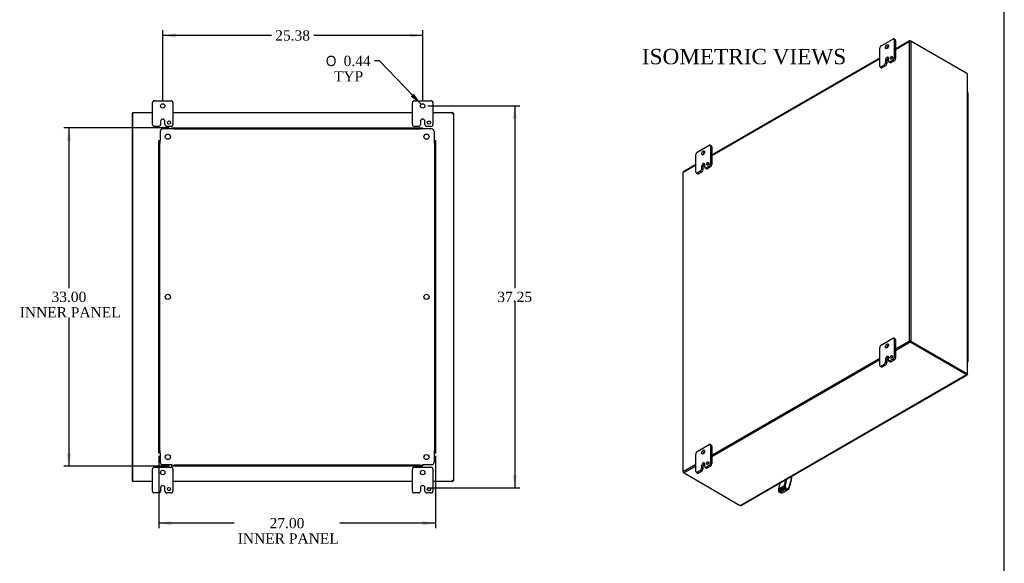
# Model space of a CAD drawing. Header units: inches. Extents: x 1 to 240, y -1 to 159.
# Tile 80 of 111: x 143 to 240, y 57 to 110. Entities that reach past the tile are written whole.
import ezdxf
from ezdxf.enums import TextEntityAlignment as Align
from ezdxf.lldxf.tags import DXFTag

# ---------------------------------------------------------------- set-up
doc = ezdxf.new("R2010")
doc.units = ezdxf.units.IN
doc.header["$MEASUREMENT"] = 0
for name, color, linetype in [('COM40680', 7, 'Continuous'), ('COM43543', 7, 'Continuous'), ('COM43575', 7, 'Continuous'), ('COM70657-14', 7, 'Continuous'), ('COM70662-32C', 7, 'Continuous'), ('Default', 7, 'Continuous'), ('FET07710', 7, 'Continuous'), ('HAN13060', 7, 'Continuous'), ('HNG10620-32B', 7, 'Continuous'), ('HNG10620-32P', 7, 'Continuous')]:
    doc.layers.add(name, color=color, linetype=linetype)
doc.styles.add('SEACAD_Solid_Edge_ANSI1_Symbols', font='txt')
doc.styles.add('SEACAD_Times_New_Roman', font='times.ttf')
tags = doc.linetypes.add('HIDDEN2', pattern=[0.1875, 0.125, -0.0625]).pattern_tags.tags
tags[6:7] = [DXFTag(74, 4), DXFTag(75, 0), DXFTag(340, '0'), DXFTag(46, 0.0), DXFTag(50, 0.0), DXFTag(44, 0.0), DXFTag(45, 0.0)]
tags[4:5] = [DXFTag(74, 4), DXFTag(75, 0), DXFTag(340, '0'), DXFTag(46, 0.0), DXFTag(50, 0.0), DXFTag(44, 0.0), DXFTag(45, 0.0)]
doc.dimstyles.new('HAMMOND_(STH_-_240x160)', dxfattribs={"dimtxt": 1, "dimasz": 1.25, "dimexe": 0.5, "dimexo": 0.5, "dimgap": 0.25, "dimtad": 0, "dimtih": 1, "dimtoh": 1, "dimzin": 0, "dimdsep": 46, "dimtxsty": 'SEACAD_Times_New_Roman', "dimblk1": '_SE_FILLED', "dimblk2": '_SE_FILLED', "dimsah": 1, "dimcen": 0.5, "dimadec": 0, "dimazin": 0, "dimtfac": 0.8, "dimtofl": 0, "dimtmove": 0, "dimatfit": 3, "dimfxl": 1, "dimtolj": 1, "dimtzin": 0, "dimarcsym": 0})

# ---------------------------------------------------------------- blocks, each defined once
blk = doc.blocks.new('SE2')
at = {"layer": 'COM43543', "color": 7, "linetype": 'Continuous'}
for p, q in [((230.318, 108.417), (228.945, 107.625)), ((228.945, 107.588), (230.283, 108.36)), ((230.283, 108.36), (230.283, 79.143)), ((230.385, 108.419), (230.436, 108.39)), ((230.385, 108.419), (230.385, 108.395)), ((235.89, 105.241), (230.436, 108.39)), ((230.436, 108.39), (230.436, 79.114)), ((227.399, 106.732), (211.003, 97.265)), ((211.003, 97.229), (227.399, 106.695)), ((235.94, 105.204), (235.94, 75.944)), ((235.972, 75.915), (235.972, 105.144)), ((208.225, 95.625), (209.456, 96.336)), ((209.456, 96.372), (208.248, 95.675)), ((208.225, 66.408), (208.225, 95.625)), ((228.945, 78.371), (230.283, 79.143)), ((230.385, 79.025), (228.945, 78.194)), ((230.334, 79.114), (230.283, 79.143)), ((230.436, 79.114), (230.385, 79.084)), ((230.385, 79.084), (235.839, 75.935)), ((230.385, 79.025), (230.385, 79.084)), ((235.839, 75.935), (230.385, 79.084)), ((235.839, 75.876), (230.385, 79.025)), ((230.436, 79.114), (235.89, 75.965)), ((211.003, 68.011), (227.399, 77.478)), ((227.399, 77.301), (211.003, 67.835)), ((235.038, 76.398), (235.063, 76.384)), ((235.038, 76.398), (235.038, 76.398)), ((235.038, 76.398), (235.038, 76.398)), ((235.89, 75.965), (235.839, 75.935)), ((235.839, 75.876), (235.839, 75.935)), ((235.889, 75.915), (235.94, 75.944)), ((235.882, 75.843), (213.827, 63.11)), ((213.904, 63.118), (235.923, 75.83)), ((235.882, 75.902), (235.882, 75.843)), ((235.882, 75.891), (235.924, 75.867)), ((235.914, 75.874), (235.884, 75.891)), ((235.899, 75.92), (235.94, 75.896)), ((235.929, 75.901), (235.899, 75.919)), ((208.225, 66.408), (209.456, 67.118)), ((209.456, 66.942), (208.302, 66.275)), ((208.302, 66.275), (213.721, 63.146))]:
    blk.add_line(p, q, dxfattribs=at)
for centre, radius, start, end in [((230.389, 108.221), 0.175, 74.55604, 127.16497), ((230.33, 78.974), 0.175, 52.83503, 105.44396), ((230.453, 79.187), 0.175, 194.55604, 247.16497), ((230.321, 79.031), 0.0836, 39.5006, 80.653), ((230.399, 79.167), 0.0836, 219.347, 260.4994)]:
    blk.add_arc(centre, radius, start, end, dxfattribs=at)
for centre, major_axis, start_param, end_param in [((235.89, 105.037), (-0.125, 0.217), 5.211686, 5.497787), ((208.302, 95.581), (0.054, -0.0935), 3.141593, 3.926991), ((235.839, 76.139), (0.125, -0.217), 5.497787, 5.783888), ((235.663, 75.833), (0.25, 0), 0.499297, 0.785398), ((235.89, 76.169), (0.125, -0.217), 5.497787, 5.783888), ((235.663, 75.774), (0.25, 0), 0.499297, 0.785398), ((235.789, 75.658), (-0.125, -0.217), 3.058807, 3.141593), ((236.054, 76.118), (0.125, 0.217), 3.141593, 3.224378), ((208.302, 66.364), (0.054, -0.0935), 3.926991, 5.497787), ((213.898, 63.248), (-0.25, 0), 0.785398, 1.283001)]:
    blk.add_ellipse(centre, major_axis=major_axis, ratio=0.57735, start_param=start_param, end_param=end_param, dxfattribs=at)
for points, knots in [([(230.385, 108.419), (230.373, 108.424), (230.361, 108.426), (230.338, 108.425), (230.328, 108.422), (230.309, 108.412), (230.301, 108.404), (230.29, 108.385), (230.285, 108.373), (230.283, 108.36)], [0, 0, 0, 0, 0.25, 0.25, 0.5, 0.5, 0.75, 0.75, 1, 1, 1, 1]), ([(235.972, 105.144), (235.972, 105.149), (235.971, 105.159), (235.966, 105.172), (235.96, 105.183), (235.955, 105.19), (235.948, 105.197), (235.943, 105.201), (235.94, 105.204)], [0.5089047, 0.5089047, 0.5089047, 0.5089047, 0.6083824, 0.7370049, 0.8021193, 0.8676762, 0.9336463, 1, 1, 1, 1]), ([(235.038, 76.398), (235.038, 76.398), (235.038, 76.398), (235.04, 76.397), (235.041, 76.396), (235.043, 76.395)], [0.6220808, 0.6220808, 0.6220808, 0.6220808, 0.75, 0.75, 1, 1, 1, 1]), ([(235.94, 75.944), (235.942, 75.943), (235.945, 75.942), (235.949, 75.94), (235.953, 75.938), (235.956, 75.936), (235.96, 75.934), (235.962, 75.931), (235.965, 75.929), (235.967, 75.927), (235.969, 75.925), (235.97, 75.922), (235.971, 75.92), (235.972, 75.918), (235.972, 75.916), (235.972, 75.912), (235.969, 75.906), (235.963, 75.902), (235.956, 75.899), (235.949, 75.897), (235.943, 75.896), (235.94, 75.896)], [0, 0, 0, 0, 0.037972, 0.075822, 0.113545, 0.151136, 0.18859, 0.2259, 0.263061, 0.300068, 0.336915, 0.373599, 0.410113, 0.446452, 0.482612, 0.518588, 0.642813, 0.764547, 0.844286, 0.922785, 1, 1, 1, 1]), ([(235.873, 75.897), (235.877, 75.896), (235.88, 75.895), (235.885, 75.893), (235.886, 75.893), (235.887, 75.893), (235.887, 75.894), (235.885, 75.897), (235.884, 75.899), (235.882, 75.902)], [0, 0, 0, 0, 0.25, 0.25, 0.5, 0.5, 0.75, 0.75, 1, 1, 1, 1]), ([(235.924, 75.867), (235.924, 75.866), (235.926, 75.864), (235.927, 75.86), (235.928, 75.856), (235.929, 75.852), (235.93, 75.849), (235.93, 75.846), (235.93, 75.843), (235.93, 75.84), (235.929, 75.837), (235.928, 75.835), (235.926, 75.833), (235.923, 75.83), (235.917, 75.828), (235.909, 75.829), (235.902, 75.831), (235.895, 75.834), (235.889, 75.838), (235.884, 75.842), (235.882, 75.843)], [0, 0, 0, 0, 0.038461, 0.077248, 0.116358, 0.155784, 0.19552, 0.235562, 0.275902, 0.316534, 0.357452, 0.398649, 0.440117, 0.48185, 0.608382, 0.737005, 0.802119, 0.867676, 0.933646, 1, 1, 1, 1]), ([(235.889, 75.915), (235.893, 75.915), (235.896, 75.914), (235.899, 75.914), (235.9, 75.915), (235.9, 75.916), (235.898, 75.917), (235.895, 75.92), (235.892, 75.922), (235.889, 75.925)], [0, 0, 0, 0, 0.25, 0.25, 0.5, 0.5, 0.75, 0.75, 1, 1, 1, 1]), ([(213.827, 63.11), (213.829, 63.109), (213.833, 63.108), (213.839, 63.107), (213.845, 63.106), (213.85, 63.105), (213.856, 63.105), (213.862, 63.105), (213.867, 63.106), (213.873, 63.106), (213.878, 63.107), (213.883, 63.109), (213.888, 63.11), (213.893, 63.112), (213.898, 63.115), (213.902, 63.116), (213.903, 63.117), (213.904, 63.118)], [0, 0, 0, 0, 0.0349831, 0.0697648, 0.1043403, 0.138705, 0.1728542, 0.2067832, 0.2404876, 0.2739629, 0.3072049, 0.3402095, 0.3729731, 0.4054921, 0.4377629, 0.4697821, 0.477123, 0.477123, 0.477123, 0.477123])]:
    blk.add_open_spline(points, degree=3, knots=knots, dxfattribs=at)
at = {"layer": 'COM43575', "color": 7, "linetype": 'Continuous'}
for p, q in [((208.225, 66.408), (208.225, 66.319)), ((208.248, 66.332), (208.225, 66.319)), ((208.225, 66.319), (208.302, 66.275)), ((213.755, 63.13), (213.755, 63.129))]:
    blk.add_line(p, q, dxfattribs=at)
blk.add_arc((213.81, 63.264), 0.146, 247.84902, 261.86478, dxfattribs=at)
blk.add_ellipse((213.728, 63.347), major_axis=(0.125, -0.217), ratio=0.57735, start_param=-0.785398, end_param=-0.632807, dxfattribs=at)
at = {"layer": 'COM70657-14', "color": 7, "linetype": 'Continuous'}
for p, q in [((235.501, 76.13), (235.501, 76.13)), ((235.524, 76.117), (235.524, 76.117)), ((235.927, 75.891), (235.927, 75.902))]:
    blk.add_line(p, q, dxfattribs=at)
for centre, major_axis, start_param, end_param in [((235.845, 75.935), (-0.054, 0.0935), 3.141593, 3.198331), ((235.819, 75.891), (-0.108, 0), 2.788393, 3.341852)]:
    blk.add_ellipse(centre, major_axis=major_axis, ratio=0.57735, start_param=start_param, end_param=end_param, dxfattribs=at)
at = {"layer": 'COM70662-32C', "color": 7, "linetype": 'Continuous'}
for p, q in [((236.044, 102.491), (236.044, 103.307)), ((236.044, 100.858), (236.044, 101.674)), ((236.044, 99.225), (236.044, 100.041)), ((236.044, 97.592), (236.044, 98.408)), ((236.044, 95.959), (236.044, 96.775)), ((236.044, 94.326), (236.044, 95.142)), ((236.044, 92.693), (236.044, 93.509)), ((236.044, 91.06), (236.044, 91.876)), ((236.044, 89.427), (236.044, 90.243)), ((236.044, 87.794), (236.044, 88.61)), ((236.044, 86.161), (236.044, 86.978)), ((236.044, 84.528), (236.044, 85.345)), ((236.044, 82.895), (236.044, 83.712)), ((236.044, 81.262), (236.044, 82.079)), ((236.044, 79.629), (236.044, 80.446)), ((236.044, 77.996), (236.044, 78.813))]:
    blk.add_line(p, q, dxfattribs=at)
for centre in [(235.89, 103.307), (235.89, 102.491), (235.89, 101.674), (235.89, 100.858), (235.89, 100.041), (235.89, 99.225), (235.89, 98.408), (235.89, 97.592), (235.89, 96.775), (235.89, 95.959), (235.89, 95.142), (235.89, 94.326), (235.89, 93.509), (235.89, 92.693), (235.89, 91.876), (235.89, 91.06), (235.89, 90.243), (235.89, 89.427), (235.89, 88.61), (235.89, 87.794), (235.89, 86.978), (235.89, 86.161), (235.89, 85.345), (235.89, 84.528), (235.89, 83.712), (235.89, 82.895), (235.89, 82.079), (235.89, 81.262), (235.89, 80.446), (235.89, 79.629), (235.89, 78.813), (235.89, 77.996)]:
    blk.add_ellipse(centre, major_axis=(0.154, 0), ratio=0.57735, start_param=0, end_param=1.01087, dxfattribs=at)
at = {"layer": 'FET07710', "color": 7, "linetype": 'Continuous'}
for p, q in [((227.399, 105.966), (227.399, 107.702)), ((227.532, 107.931), (228.681, 108.595)), ((228.907, 108.528), (228.774, 108.604)), ((228.813, 108.518), (228.813, 106.783)), ((228.945, 108.442), (228.813, 108.518)), ((228.945, 108.442), (228.945, 106.707)), ((228.107, 106.808), (228.106, 106.808)), ((228.106, 106.808), (228.238, 106.732)), ((228.107, 106.808), (228.239, 106.732)), ((228.239, 106.732), (228.238, 106.732)), ((228.261, 106.464), (228.261, 106.719)), ((228.813, 106.783), (228.945, 106.707)), ((227.438, 105.881), (227.57, 105.804)), ((227.819, 106.056), (227.532, 105.89)), ((227.532, 105.89), (227.664, 105.814)), ((227.952, 105.98), (227.664, 105.814)), ((227.952, 105.98), (227.819, 106.056)), ((227.952, 106.541), (227.952, 106.286)), ((227.952, 106.541), (228.084, 106.465)), ((227.952, 106.286), (228.084, 106.209)), ((228.084, 106.465), (228.084, 106.209)), ((228.299, 106.378), (228.432, 106.302)), ((228.681, 106.553), (228.393, 106.387)), ((228.393, 106.387), (228.525, 106.311)), ((228.813, 106.477), (228.525, 106.311)), ((228.813, 106.477), (228.681, 106.553)), ((209.589, 97.572), (210.738, 98.235)), ((210.964, 98.168), (210.832, 98.245)), ((210.87, 98.159), (210.87, 96.424)), ((211.003, 98.082), (210.87, 98.159)), ((211.003, 98.082), (211.003, 96.347)), ((209.456, 95.607), (209.456, 97.342)), ((210.009, 96.182), (210.009, 95.926)), ((210.009, 96.182), (210.141, 96.105)), ((210.164, 96.449), (210.163, 96.449)), ((210.163, 96.449), (210.296, 96.372)), ((210.164, 96.449), (210.296, 96.372)), ((210.296, 96.372), (210.296, 96.372)), ((210.318, 96.105), (210.318, 96.36)), ((210.738, 96.194), (210.45, 96.028)), ((210.87, 96.118), (210.738, 96.194)), ((210.87, 96.424), (211.003, 96.347)), ((209.495, 95.521), (209.627, 95.445)), ((209.877, 95.697), (209.589, 95.531)), ((209.589, 95.531), (209.721, 95.454)), ((210.009, 95.62), (209.721, 95.454)), ((210.009, 95.62), (209.877, 95.697)), ((210.009, 95.926), (210.141, 95.85)), ((210.141, 96.105), (210.141, 95.85)), ((210.357, 96.019), (210.489, 95.942)), ((210.45, 96.028), (210.583, 95.952)), ((210.87, 96.118), (210.583, 95.952)), ((227.532, 78.742), (228.681, 79.405)), ((228.907, 79.338), (228.774, 79.414)), ((228.813, 79.328), (228.813, 77.593)), ((228.945, 79.252), (228.813, 79.328)), ((228.945, 79.252), (228.945, 77.517)), ((227.399, 76.777), (227.399, 78.512)), ((227.952, 77.351), (227.952, 77.096)), ((227.952, 77.351), (228.084, 77.275)), ((227.952, 77.096), (228.084, 77.02)), ((228.084, 77.275), (228.084, 77.02)), ((228.107, 77.619), (228.106, 77.618)), ((228.106, 77.618), (228.238, 77.542)), ((228.107, 77.619), (228.239, 77.542)), ((228.239, 77.542), (228.238, 77.542)), ((228.261, 77.274), (228.261, 77.53)), ((228.299, 77.189), (228.432, 77.112)), ((228.681, 77.364), (228.393, 77.198)), ((228.393, 77.198), (228.525, 77.121)), ((228.813, 77.287), (228.525, 77.121)), ((228.813, 77.287), (228.681, 77.364)), ((228.813, 77.593), (228.945, 77.517)), ((227.438, 76.691), (227.57, 76.615)), ((227.819, 76.867), (227.532, 76.7)), ((227.532, 76.7), (227.664, 76.624)), ((227.952, 76.79), (227.664, 76.624)), ((227.952, 76.79), (227.819, 76.867)), ((209.589, 68.382), (210.738, 69.046)), ((210.964, 68.979), (210.832, 69.055)), ((210.87, 68.969), (210.87, 67.234)), ((211.003, 68.893), (210.87, 68.969)), ((211.003, 68.893), (211.003, 67.158)), ((209.456, 66.418), (209.456, 68.153)), ((209.495, 66.332), (209.627, 66.255)), ((209.877, 66.507), (209.589, 66.341)), ((209.589, 66.341), (209.721, 66.265)), ((210.009, 66.431), (209.721, 66.265)), ((210.009, 66.431), (209.877, 66.507)), ((210.009, 66.992), (210.009, 66.737)), ((210.009, 66.992), (210.141, 66.916)), ((210.009, 66.737), (210.141, 66.661)), ((210.141, 66.916), (210.141, 66.661)), ((210.164, 67.259), (210.163, 67.259)), ((210.163, 67.259), (210.296, 67.183)), ((210.164, 67.259), (210.296, 67.183)), ((210.296, 67.183), (210.296, 67.183)), ((210.318, 66.915), (210.318, 67.17)), ((210.357, 66.829), (210.489, 66.753)), ((210.738, 67.004), (210.45, 66.839)), ((210.45, 66.839), (210.583, 66.762)), ((210.87, 66.928), (210.583, 66.762)), ((210.87, 66.928), (210.738, 67.004)), ((210.87, 67.234), (211.003, 67.158))]:
    blk.add_line(p, q, dxfattribs=at)
for centre, major_axis, start_param, end_param in [((228.681, 108.441), (-0.094, -0.162), 2.356194, 3.926991), ((227.532, 107.778), (0.094, 0.162), 0.785398, 2.356194), ((228.238, 107.778), (0.109, 0.189), 0.649107, 2.492486), ((228.813, 108.365), (-0.094, -0.162), 2.356194, 3.141593), ((228.106, 106.63), (0.109, 0.189), 0.785398, 2.356194), ((228.238, 106.554), (0.109, 0.189), 0.785398, 2.356194), ((228.107, 106.63), (-0.109, -0.189), 2.356194, 3.926991), ((228.239, 106.554), (-0.109, -0.189), 3.793313, 3.926991), ((228.669, 106.7), (0.078, 0.135), 1.008936, 2.132657), ((228.681, 106.706), (-0.094, -0.162), 0.785398, 2.356194), ((228.813, 106.63), (0.094, 0.162), 3.926991, 5.497787), ((227.532, 106.043), (0.094, 0.162), 2.356194, 3.926991), ((227.664, 105.967), (0.094, 0.162), 3.141593, 3.926991), ((227.819, 106.209), (-0.094, -0.162), 0.785398, 2.356194), ((227.952, 106.133), (0.094, 0.162), 3.926991, 5.497787), ((228.393, 106.54), (0.094, 0.162), 2.356194, 3.926991), ((228.525, 106.464), (0.094, 0.162), 3.141593, 3.926991), ((210.738, 98.082), (-0.094, -0.162), 2.356194, 3.926991), ((210.87, 98.006), (-0.094, -0.162), 2.356194, 3.141593), ((209.589, 97.419), (0.094, 0.162), 0.785398, 2.356194), ((210.296, 97.419), (0.109, 0.189), 0.649107, 2.492486), ((210.163, 96.271), (0.109, 0.189), 0.785398, 2.356194), ((210.296, 96.194), (0.109, 0.189), 0.785398, 2.356194), ((210.164, 96.271), (-0.109, -0.189), 2.356194, 3.926991), ((210.296, 96.194), (-0.109, -0.189), 3.793313, 3.926991), ((210.726, 96.341), (0.078, 0.135), 1.008936, 2.132657), ((210.738, 96.347), (-0.094, -0.162), 0.785398, 2.356194), ((210.87, 96.271), (0.094, 0.162), 3.926991, 5.497787), ((209.589, 95.684), (0.094, 0.162), 2.356194, 3.926991), ((209.721, 95.607), (0.094, 0.162), 3.141593, 3.926991), ((209.877, 95.85), (-0.094, -0.162), 0.785398, 2.356194), ((210.009, 95.774), (0.094, 0.162), 3.926991, 5.497787), ((210.45, 96.181), (0.094, 0.162), 2.356194, 3.926991), ((210.583, 96.105), (0.094, 0.162), 3.141593, 3.926991), ((228.681, 79.252), (-0.094, -0.162), 2.356194, 3.926991), ((228.813, 79.176), (-0.094, -0.162), 2.356194, 3.141593), ((227.532, 78.589), (0.094, 0.162), 0.785398, 2.356194), ((228.238, 78.589), (0.109, 0.189), 0.649107, 2.492486), ((227.819, 77.02), (-0.094, -0.162), 0.785398, 2.356194), ((228.106, 77.44), (0.109, 0.189), 0.785398, 2.356194), ((227.952, 76.943), (0.094, 0.162), 3.926991, 5.497787), ((228.238, 77.364), (0.109, 0.189), 0.785398, 2.356194), ((228.107, 77.441), (-0.109, -0.189), 2.356194, 3.926991), ((228.239, 77.364), (-0.109, -0.189), 3.793313, 3.926991), ((228.393, 77.351), (0.094, 0.162), 2.356194, 3.926991), ((228.525, 77.275), (0.094, 0.162), 3.141593, 3.926991), ((228.669, 77.511), (0.078, 0.135), 1.008936, 2.132657), ((228.681, 77.517), (-0.094, -0.162), 0.785398, 2.356194), ((228.813, 77.441), (0.094, 0.162), 3.926991, 5.497787), ((227.532, 76.853), (0.094, 0.162), 2.356194, 3.926991), ((227.664, 76.777), (0.094, 0.162), 3.141593, 3.926991), ((209.589, 68.229), (0.094, 0.162), 0.785398, 2.356194), ((210.296, 68.229), (0.109, 0.189), 0.649107, 2.492486), ((210.738, 68.893), (-0.094, -0.162), 2.356194, 3.926991), ((210.87, 68.816), (-0.094, -0.162), 2.356194, 3.141593), ((210.164, 67.081), (-0.109, -0.189), 2.356194, 3.926991), ((209.589, 66.494), (0.094, 0.162), 2.356194, 3.926991), ((209.877, 66.66), (-0.094, -0.162), 0.785398, 2.356194), ((210.163, 67.081), (0.109, 0.189), 0.785398, 2.356194), ((210.009, 66.584), (0.094, 0.162), 3.926991, 5.497787), ((210.296, 67.005), (0.109, 0.189), 0.785398, 2.356194), ((210.296, 67.005), (-0.109, -0.189), 3.793313, 3.926991), ((210.45, 66.992), (0.094, 0.162), 2.356194, 3.926991), ((210.583, 66.915), (0.094, 0.162), 3.141593, 3.926991), ((210.726, 67.151), (0.078, 0.135), 1.008936, 2.132657), ((210.738, 67.158), (-0.094, -0.162), 0.785398, 2.356194), ((210.87, 67.081), (0.094, 0.162), 3.926991, 5.497787), ((209.721, 66.418), (0.094, 0.162), 3.141593, 3.926991)]:
    blk.add_ellipse(centre, major_axis=major_axis, ratio=0.57735, start_param=start_param, end_param=end_param, dxfattribs=at)
for centre, major_axis in [((228.106, 107.855), (0.109, 0.189)), ((228.537, 106.777), (0.078, 0.135)), ((210.163, 97.495), (0.109, 0.189)), ((210.594, 96.417), (0.078, 0.135)), ((228.106, 78.665), (0.109, 0.189)), ((228.537, 77.587), (0.078, 0.135)), ((210.163, 68.306), (0.109, 0.189)), ((210.594, 67.228), (0.078, 0.135))]:
    blk.add_ellipse(centre, major_axis=major_axis, ratio=0.57735, dxfattribs=at)
at = {"layer": 'HAN13060', "color": 7, "linetype": 'Continuous'}
for p, q in [((218.825, 65.929), (218.825, 65.959)), ((217.507, 64.661), (217.507, 64.5)), ((218.049, 64.973), (217.533, 64.675)), ((217.533, 64.529), (218.049, 64.827)), ((217.533, 64.675), (217.533, 64.529)), ((217.535, 64.689), (218.051, 64.987)), ((217.537, 64.448), (217.751, 64.324)), ((218.091, 64.754), (217.575, 64.456)), ((217.575, 64.456), (217.685, 64.392)), ((217.685, 64.392), (218.201, 64.69)), ((217.88, 64.336), (218.506, 64.697)), ((218.049, 64.827), (218.049, 64.973)), ((218.201, 64.69), (218.091, 64.754)), ((218.176, 65.051), (218.176, 64.852)), ((218.176, 64.852), (218.464, 64.685))]:
    blk.add_line(p, q, dxfattribs=at)
for centre, radius, start, end in [((214.143, 66.44), 4.71, 338.66555, 353.84082), ((217.72, 64.648), 0.213, 159.99015, 176.74397), ((217.567, 64.5), 0.06, 180, 242.52485), ((216.898, 66.997), 2.329, 299.63629, 303.30864), ((218.349, 65.292), 0.62, 256.16689, 280.79214), ((218.32, 64.622), 0.158, 22.83722, 23.59706), ((217.707, 64.653), 0.36, 288.53379, 298.51907)]:
    blk.add_arc(centre, radius, start, end, dxfattribs=at)
for centre, major_axis, ratio, start_param, end_param in [((213.754, 69.102), (3.209, -5.557), 0.57735, 0.488515, 0.610707), ((213.797, 69.126), (3.239, -5.609), 0.57735, 0.488515, 0.623818), ((213.672, 69.687), (3.655, -6.33), 0.57735, 0.401537, 0.653039), ((217.597, 64.517), (0.0897, 0.0201), 0.368973, 2.27362, 3.026872), ((217.575, 64.704), (0.0573, -0.0179), 0.720992, 2.555639, 3.132772), ((217.575, 64.65), (-0.03, 0.052), 0.57735, 0.473072, 0.785398), ((217.575, 64.505), (0.03, -0.052), 0.57735, 3.926991, 5.497787), ((213.196, 68.779), (3.209, -5.557), 0.57735, 0.488515, 0.610707), ((217.597, 64.517), (0.0623, 0.0676), 0.368973, 3.236117, 4.009565), ((218.091, 64.948), (-0.03, 0.052), 0.57735, 0.473072, 0.785398), ((218.113, 64.815), (-0.0897, -0.0201), 0.368973, 3.844416, 5.415213), ((218.091, 64.803), (0.03, -0.052), 0.57735, 3.926991, 5.497787), ((218.113, 64.815), (0.0623, 0.0676), 0.368973, 4.009565, 5.580361), ((218.134, 65.026), (0.0573, -0.0179), 0.720992, 0.984842, 2.555639)]:
    blk.add_ellipse(centre, major_axis=major_axis, ratio=ratio, start_param=start_param, end_param=end_param, dxfattribs=at)
for points, knots in [([(218.825, 65.925), (218.825, 65.926), (218.825, 65.927), (218.825, 65.936), (218.823, 65.943), (218.817, 65.951), (218.817, 65.952), (218.816, 65.953)], [0.4550601, 0.4550601, 0.4550601, 0.4550601, 0.5, 0.5, 0.75, 0.75, 0.7908808, 0.7908808, 0.7908808, 0.7908808]), ([(217.533, 64.675), (217.528, 64.672), (217.523, 64.669), (217.516, 64.665), (217.513, 64.663), (217.508, 64.661), (217.506, 64.66), (217.507, 64.66)], [0, 0, 0, 0, 0.125, 0.125, 0.25, 0.25, 0.4404776, 0.4404776, 0.4404776, 0.4404776]), ([(217.649, 65.279), (217.648, 65.274), (217.63, 65.167), (217.591, 64.972), (217.544, 64.811), (217.518, 64.721)], [0.7949693, 0.7949693, 0.7949693, 0.7949693, 0.8003452, 0.9066591, 1, 1, 1, 1]), ([(217.535, 64.741), (217.531, 64.729), (217.528, 64.718), (217.526, 64.703), (217.526, 64.698), (217.527, 64.692), (217.527, 64.69), (217.529, 64.688), (217.53, 64.687), (217.532, 64.687), (217.533, 64.688), (217.535, 64.689)], [0, 0, 0, 0, 0.5, 0.5, 0.75, 0.75, 0.875, 0.875, 0.9375, 0.9375, 1, 1, 1, 1]), ([(218.051, 64.987), (218.053, 64.988), (218.055, 64.989), (218.058, 64.992), (218.059, 64.994), (218.063, 64.999), (218.066, 65.003), (218.072, 65.013), (218.076, 65.02), (218.085, 65.039), (218.09, 65.052), (218.093, 65.064)], [0, 0, 0, 0, 0.0625, 0.0625, 0.125, 0.125, 0.25, 0.25, 0.5, 0.5, 1, 1, 1, 1]), ([(218.465, 64.683), (218.481, 64.687), (218.493, 64.691), (218.507, 64.698), (218.511, 64.701), (218.519, 64.707), (218.522, 64.71), (218.527, 64.717), (218.529, 64.721), (218.53, 64.725)], [0, 0, 0, 0, 0.25, 0.25, 0.375, 0.375, 0.5, 0.5, 0.6294733, 0.6294733, 0.6294733, 0.6294733]), ([(217.822, 64.312), (217.806, 64.309), (217.793, 64.309), (217.775, 64.313), (217.769, 64.315), (217.757, 64.32), (217.751, 64.323), (217.735, 64.334), (217.725, 64.344), (217.71, 64.36), (217.705, 64.366), (217.695, 64.379), (217.69, 64.385), (217.685, 64.392)], [0, 0, 0, 0, 0.25, 0.25, 0.375, 0.375, 0.5, 0.5, 0.75, 0.75, 0.875, 0.875, 1, 1, 1, 1])]:
    blk.add_open_spline(points, degree=3, knots=knots, dxfattribs=at)
at = {"layer": 'HNG10620-32B', "color": 7, "linetype": 'Continuous'}
for p, q in [((236.044, 101.674), (236.044, 102.491)), ((236.044, 100.041), (236.044, 100.858)), ((236.044, 98.408), (236.044, 99.225)), ((236.044, 96.775), (236.044, 97.592)), ((236.044, 95.142), (236.044, 95.959)), ((236.044, 93.509), (236.044, 94.326)), ((236.044, 91.876), (236.044, 92.693)), ((236.044, 90.243), (236.044, 91.06)), ((236.044, 88.61), (236.044, 89.427)), ((236.044, 86.978), (236.044, 87.794)), ((236.044, 85.345), (236.044, 86.161)), ((236.044, 83.712), (236.044, 84.528)), ((236.044, 82.079), (236.044, 82.895)), ((236.044, 80.446), (236.044, 81.262)), ((236.044, 78.813), (236.044, 79.629)), ((236.044, 77.18), (236.044, 77.996))]:
    blk.add_line(p, q, dxfattribs=at)
for centre, major_axis, start_param, end_param in [((235.89, 102.491), (-0.154, 0), 3.141593, 4.152463), ((235.89, 101.674), (-0.154, 0), 3.141593, 4.152463), ((235.89, 100.858), (-0.154, 0), 3.141593, 4.152463), ((235.89, 100.041), (-0.154, 0), 3.141593, 4.152463), ((235.89, 99.225), (-0.154, 0), 3.141593, 4.152463), ((235.89, 98.408), (-0.154, 0), 3.141593, 4.152463), ((235.89, 97.592), (-0.154, 0), 3.141593, 4.152463), ((235.89, 96.775), (-0.154, 0), 3.141593, 4.152463), ((235.89, 95.959), (-0.154, 0), 3.141593, 4.152463), ((235.89, 95.142), (-0.154, 0), 3.141593, 4.152463), ((235.89, 94.326), (-0.154, 0), 3.141593, 4.152463), ((235.89, 93.509), (-0.154, 0), 3.141593, 4.152463), ((235.89, 92.693), (-0.154, 0), 3.141593, 4.152463), ((235.89, 91.876), (-0.154, 0), 3.141593, 4.152463), ((235.89, 91.06), (-0.154, 0), 3.141593, 4.152463), ((235.89, 90.243), (-0.154, 0), 3.141593, 4.152463), ((235.89, 89.427), (-0.154, 0), 3.141593, 4.152463), ((235.89, 88.61), (-0.154, 0), 3.141593, 4.152463), ((235.89, 87.794), (-0.154, 0), 3.141593, 4.152463), ((235.89, 86.978), (-0.154, 0), 3.141593, 4.152463), ((235.89, 86.161), (-0.154, 0), 3.141593, 4.152463), ((235.89, 85.345), (-0.154, 0), 3.141593, 4.152463), ((235.89, 84.528), (-0.154, 0), 3.141593, 4.152463), ((235.89, 83.712), (-0.154, 0), 3.141593, 4.152463), ((235.89, 82.895), (-0.154, 0), 3.141593, 4.152463), ((235.89, 82.079), (-0.154, 0), 3.141593, 4.152463), ((235.89, 81.262), (-0.154, 0), 3.141593, 4.152463), ((235.89, 80.446), (-0.154, 0), 3.141593, 4.152463), ((235.89, 79.629), (-0.154, 0), 3.141593, 4.152463), ((235.89, 78.813), (-0.154, 0), 3.141593, 4.152463), ((235.89, 77.996), (-0.154, 0), 3.141593, 4.152463), ((235.89, 77.18), (-0.154, 0), 2.130723, 4.152463), ((235.89, 77.18), (-0.0938, 0), 2.628118, 3.655067)]:
    blk.add_ellipse(centre, major_axis=major_axis, ratio=0.57735, start_param=start_param, end_param=end_param, dxfattribs=at)
at = {"layer": 'HNG10620-32P', "color": 7, "linetype": 'Continuous'}
for start_param, end_param in [(0, 0.513475), (5.76971, 6.283185)]:
    blk.add_ellipse((235.89, 77.18), major_axis=(0.0938, 0), ratio=0.57735, start_param=start_param, end_param=end_param, dxfattribs=at)
blk = doc.blocks.new('SE7')
at = {"layer": 'COM40680', "color": 7, "linetype": 'HIDDEN2'}
for p, q in [((157.157, 99.574), (157.157, 98.697)), ((158.283, 99.824), (157.407, 99.824)), ((158.283, 99.854), (158.283, 99.949)), ((158.283, 99.949), (158.533, 99.949)), ((158.283, 99.854), (158.283, 99.824)), ((158.533, 99.854), (158.283, 99.854)), ((158.533, 99.949), (182.53, 99.949)), ((158.533, 99.854), (182.53, 99.854)), ((182.53, 99.949), (182.78, 99.949)), ((182.78, 99.854), (182.53, 99.854)), ((182.78, 99.949), (182.78, 99.854)), ((182.78, 99.824), (182.78, 99.854)), ((183.657, 99.824), (182.78, 99.824)), ((183.907, 99.574), (183.907, 98.697)), ((157.032, 98.697), (157.127, 98.697)), ((157.032, 98.447), (157.032, 98.697)), ((157.032, 68.45), (157.032, 98.447)), ((157.157, 98.697), (157.127, 98.697)), ((157.127, 98.697), (157.127, 98.447)), ((157.127, 68.45), (157.127, 98.447)), ((183.937, 98.697), (183.907, 98.697)), ((183.937, 98.697), (184.032, 98.697)), ((183.937, 98.447), (183.937, 98.697)), ((183.937, 98.447), (183.937, 68.45)), ((184.032, 98.697), (184.032, 98.447)), ((184.032, 98.447), (184.032, 68.45)), ((157.032, 68.2), (157.032, 68.45)), ((157.127, 68.45), (157.127, 68.2)), ((183.937, 68.2), (183.937, 68.45)), ((184.032, 68.45), (184.032, 68.2)), ((157.127, 68.2), (157.032, 68.2)), ((157.127, 68.2), (157.157, 68.2)), ((157.157, 68.2), (157.157, 67.324)), ((183.907, 68.2), (183.907, 67.324)), ((183.907, 68.2), (183.937, 68.2)), ((184.032, 68.2), (183.937, 68.2)), ((158.283, 67.074), (157.407, 67.074)), ((158.283, 67.074), (158.283, 67.044)), ((158.283, 66.949), (158.283, 67.044)), ((158.283, 67.044), (158.533, 67.044)), ((158.533, 66.949), (158.283, 66.949)), ((182.53, 67.044), (158.533, 67.044)), ((182.53, 66.949), (158.533, 66.949)), ((182.53, 67.044), (182.78, 67.044)), ((182.78, 66.949), (182.53, 66.949)), ((183.657, 67.074), (182.78, 67.074)), ((182.78, 67.044), (182.78, 67.074)), ((182.78, 67.044), (182.78, 66.949))]:
    blk.add_line(p, q, dxfattribs=at)
for centre in [(157.907, 99.074), (183.157, 99.074), (157.907, 83.449), (183.157, 83.449), (157.907, 67.824), (183.157, 67.824)]:
    blk.add_circle(centre, 0.25, dxfattribs=at)
for centre, start, end in [((157.407, 99.574), 90, 180), ((183.657, 99.574), 0, 90), ((157.407, 67.324), 180, 270), ((183.657, 67.324), 270, 0)]:
    blk.add_arc(centre, 0.25, start, end, dxfattribs=at)
at = {"layer": 'COM43543', "color": 7, "linetype": 'Continuous'}
for p, q in [((154.479, 101.341), (154.479, 101.449)), ((154.479, 101.449), (156.407, 101.449)), ((154.479, 65.557), (154.479, 101.341)), ((158.407, 101.449), (181.782, 101.449)), ((183.782, 101.449), (185.71, 101.449)), ((185.71, 101.449), (185.71, 101.377)), ((185.782, 101.377), (185.71, 101.377)), ((185.782, 101.377), (185.782, 65.521)), ((154.479, 65.449), (154.479, 65.557)), ((156.407, 65.449), (154.479, 65.449)), ((181.782, 65.449), (158.407, 65.449)), ((185.71, 65.449), (183.782, 65.449)), ((185.782, 65.521), (185.71, 65.521)), ((185.71, 65.449), (185.71, 65.521))]:
    blk.add_line(p, q, dxfattribs=at)
for points, knots in [([(185.71, 101.449), (185.707, 101.449), (185.704, 101.446), (185.698, 101.435), (185.695, 101.427), (185.689, 101.407), (185.686, 101.395), (185.68, 101.369), (185.677, 101.355), (185.674, 101.341)], [0, 0, 0, 0, 0.25, 0.25, 0.5, 0.5, 0.75, 0.75, 1, 1, 1, 1]), ([(185.71, 101.377), (185.704, 101.377), (185.698, 101.373), (185.686, 101.36), (185.68, 101.35), (185.674, 101.341)], [0, 0, 0, 0, 0.5, 0.5, 1, 1, 1, 1]), ([(185.674, 101.341), (185.688, 101.344), (185.702, 101.347), (185.728, 101.353), (185.74, 101.356), (185.76, 101.362), (185.768, 101.365), (185.779, 101.371), (185.782, 101.374), (185.782, 101.377)], [0, 0, 0, 0, 0.25, 0.25, 0.5, 0.5, 0.75, 0.75, 1, 1, 1, 1]), ([(185.674, 101.341), (185.683, 101.347), (185.692, 101.353), (185.706, 101.365), (185.71, 101.371), (185.71, 101.377)], [0, 0, 0, 0, 0.5, 0.5, 1, 1, 1, 1]), ([(185.782, 65.521), (185.782, 65.524), (185.779, 65.527), (185.768, 65.533), (185.76, 65.536), (185.74, 65.542), (185.728, 65.545), (185.702, 65.551), (185.688, 65.554), (185.674, 65.557)], [0, 0, 0, 0, 0.25, 0.25, 0.5, 0.5, 0.75, 0.75, 1, 1, 1, 1]), ([(185.71, 65.521), (185.71, 65.527), (185.706, 65.533), (185.692, 65.545), (185.683, 65.551), (185.674, 65.557)], [0, 0, 0, 0, 0.5, 0.5, 1, 1, 1, 1]), ([(185.674, 65.557), (185.677, 65.543), (185.68, 65.529), (185.686, 65.502), (185.689, 65.49), (185.695, 65.47), (185.698, 65.462), (185.704, 65.452), (185.707, 65.449), (185.71, 65.449)], [0, 0, 0, 0, 0.25, 0.25, 0.5, 0.5, 0.75, 0.75, 1, 1, 1, 1]), ([(185.674, 65.557), (185.68, 65.547), (185.686, 65.538), (185.698, 65.525), (185.704, 65.521), (185.71, 65.521)], [0, 0, 0, 0, 0.5, 0.5, 1, 1, 1, 1])]:
    blk.add_open_spline(points, degree=3, knots=knots, dxfattribs=at)
at = {"layer": 'COM43575', "color": 7, "linetype": 'Continuous'}
for p, q in [((154.479, 101.377), (154.407, 101.377)), ((154.407, 101.377), (154.407, 65.521)), ((154.479, 65.521), (154.407, 65.521))]:
    blk.add_line(p, q, dxfattribs=at)
at = {"layer": 'FET07710', "color": 7, "linetype": 'Continuous'}
for p, q in [((156.407, 100.261), (156.407, 102.386)), ((156.594, 102.574), (158.219, 102.574)), ((158.407, 102.386), (158.407, 100.261)), ((181.782, 100.261), (181.782, 102.386)), ((181.969, 102.574), (183.594, 102.574)), ((183.782, 102.386), (183.782, 100.261)), ((157.001, 100.074), (156.594, 100.074)), ((157.189, 100.574), (157.189, 100.261)), ((157.407, 100.792), (157.407, 100.792)), ((157.625, 100.261), (157.625, 100.574)), ((158.219, 100.074), (157.813, 100.074)), ((182.376, 100.074), (181.969, 100.074)), ((182.564, 100.574), (182.564, 100.261)), ((182.782, 100.792), (182.782, 100.792)), ((183, 100.261), (183, 100.574)), ((183.594, 100.074), (183.188, 100.074)), ((156.407, 64.512), (156.407, 66.637)), ((156.594, 66.824), (158.219, 66.824)), ((158.407, 66.637), (158.407, 64.512)), ((181.782, 64.512), (181.782, 66.637)), ((181.969, 66.824), (183.594, 66.824)), ((183.782, 66.637), (183.782, 64.512)), ((157.189, 64.824), (157.189, 64.512)), ((157.407, 65.042), (157.407, 65.042)), ((157.625, 64.512), (157.625, 64.824)), ((182.564, 64.824), (182.564, 64.512)), ((182.782, 65.042), (182.782, 65.042)), ((183, 64.512), (183, 64.824)), ((157.001, 64.324), (156.594, 64.324)), ((158.219, 64.324), (157.813, 64.324)), ((182.376, 64.324), (181.969, 64.324)), ((183.594, 64.324), (183.188, 64.324))]:
    blk.add_line(p, q, dxfattribs=at)
for centre, radius in [((157.407, 102.074), 0.219), ((182.782, 102.074), 0.219), ((158.016, 100.449), 0.156), ((183.391, 100.449), 0.156), ((157.407, 66.324), 0.219), ((182.782, 66.324), 0.219), ((158.016, 64.699), 0.156), ((183.391, 64.699), 0.156)]:
    blk.add_circle(centre, radius, dxfattribs=at)
for centre, radius, start, end in [((156.594, 102.386), 0.188, 90, 180), ((158.219, 102.386), 0.188, 0, 90), ((181.969, 102.386), 0.188, 90, 180), ((183.594, 102.386), 0.188, 0, 90), ((156.594, 100.261), 0.188, 180, 270), ((157.001, 100.261), 0.188, 270, 0), ((157.407, 100.574), 0.218, 90, 180), ((157.407, 100.574), 0.218, 0, 90), ((157.813, 100.261), 0.188, 180, 270), ((158.219, 100.261), 0.188, 270, 0), ((181.969, 100.261), 0.188, 180, 270), ((182.376, 100.261), 0.188, 270, 0), ((182.782, 100.574), 0.218, 90, 180), ((182.782, 100.574), 0.218, 0, 90), ((183.188, 100.261), 0.188, 180, 270), ((183.594, 100.261), 0.188, 270, 0), ((156.594, 66.637), 0.188, 90, 180), ((158.219, 66.637), 0.188, 0, 90), ((181.969, 66.637), 0.188, 90, 180), ((183.594, 66.637), 0.188, 0, 90), ((156.594, 64.512), 0.188, 180, 270), ((157.001, 64.512), 0.188, 270, 0), ((157.407, 64.824), 0.218, 90, 180), ((157.407, 64.824), 0.218, 0, 90), ((157.813, 64.512), 0.188, 180, 270), ((158.219, 64.512), 0.188, 270, 0), ((181.969, 64.512), 0.188, 180, 270), ((182.376, 64.512), 0.188, 270, 0), ((182.782, 64.824), 0.218, 90, 180), ((182.782, 64.824), 0.218, 0, 90), ((183.188, 64.512), 0.188, 180, 270), ((183.594, 64.512), 0.188, 270, 0)]:
    blk.add_arc(centre, radius, start, end, dxfattribs=at)
blk = doc.blocks.new('DMBLK3139')
at = {"layer": 'Default', "linetype": 'Continuous'}
for points in [[(148.044, 98.699), (148.461, 98.699), (148.253, 99.949)], [(148.044, 68.199), (148.253, 66.949), (148.461, 68.199)]]:
    blk.add_hatch(color=7, dxfattribs=at).paths.add_polyline_path(points)
at = {"layer": 'Default', "color": 7, "linetype": 'Continuous'}
for p, q in [((158.033, 99.949), (147.753, 99.949)), ((148.253, 99.949), (148.253, 84.299)), ((148.253, 81.449), (148.253, 66.949)), ((158.033, 66.949), (147.753, 66.949))]:
    blk.add_line(p, q, dxfattribs=at)
at = {"layer": 'Default', "color": 7, "linetype": 'Continuous', "style": 'SEACAD_Times_New_Roman'}
for s, p in [('33.00', (146.547, 83.949)), ('INNER PANEL', (143.442, 82.449))]:
    blk.add_text(s, height=1, dxfattribs=at).set_placement(p, align=Align.TOP_LEFT)
blk = doc.blocks.new('_SE_FILLED')
at = {"color": 0}
blk.add_line((0, 0), (-1, 0), dxfattribs=at)
blk.add_solid([(0, 0), (-1, -0.1665), (-1, 0.1665), (0, 0)], dxfattribs=at)
blk = doc.blocks.new('DMBLK3140')
at = {"layer": 'Default', "linetype": 'Continuous'}
for points in [[(158.282, 61.171), (158.282, 61.587), (157.032, 61.379)], [(182.782, 61.171), (184.032, 61.379), (182.782, 61.587)]]:
    blk.add_hatch(color=7, dxfattribs=at).paths.add_polyline_path(points)
at = {"layer": 'Default', "color": 7, "linetype": 'Continuous'}
for p, q in [((157.032, 67.95), (157.032, 60.879)), ((184.032, 67.95), (184.032, 60.879)), ((164.381, 61.379), (157.032, 61.379)), ((184.032, 61.379), (174.702, 61.379))]:
    blk.add_line(p, q, dxfattribs=at)
at = {"layer": 'Default', "color": 7, "linetype": 'Continuous', "style": 'SEACAD_Times_New_Roman'}
for s, p in [('27.00', (167.835, 61.879)), ('INNER PANEL', (164.731, 60.379))]:
    blk.add_text(s, height=1, dxfattribs=at).set_placement(p, align=Align.TOP_LEFT)
blk = doc.blocks.new('DMBLK3141')
at = {"layer": 'Default', "linetype": 'Continuous'}
for points in [[(158.657, 109.157), (157.407, 108.949), (158.657, 108.741)], [(181.532, 109.157), (181.532, 108.741), (182.782, 108.949)]]:
    blk.add_hatch(color=7, dxfattribs=at).paths.add_polyline_path(points)
at = {"layer": 'Default', "color": 7, "linetype": 'Continuous'}
for p, q in [((157.407, 102.574), (157.407, 109.449)), ((168.038, 108.949), (157.407, 108.949)), ((182.782, 108.949), (172.15, 108.949)), ((182.782, 102.574), (182.782, 109.449))]:
    blk.add_line(p, q, dxfattribs=at)
at = {"layer": 'Default', "color": 7, "linetype": 'Continuous', "style": 'SEACAD_Times_New_Roman'}
blk.add_text('25.38', height=1, dxfattribs=at).set_placement((168.388, 109.449), align=Align.TOP_LEFT)
blk = doc.blocks.new('DMBLK3142')
at = {"layer": 'Default', "linetype": 'Continuous'}
for points in [[(191.982, 100.824), (191.774, 102.074), (191.565, 100.824)], [(191.982, 66.074), (191.565, 66.074), (191.774, 64.824)]]:
    blk.add_hatch(color=7, dxfattribs=at).paths.add_polyline_path(points)
at = {"layer": 'Default', "color": 7, "linetype": 'Continuous'}
for p, q in [((183.282, 102.074), (192.274, 102.074)), ((191.774, 102.074), (191.774, 84.299)), ((191.774, 82.949), (191.774, 64.824)), ((183.282, 64.824), (192.274, 64.824))]:
    blk.add_line(p, q, dxfattribs=at)
at = {"layer": 'Default', "color": 7, "linetype": 'Continuous', "style": 'SEACAD_Times_New_Roman'}
blk.add_text('37.25', height=1, dxfattribs=at).set_placement((190.067, 83.949), align=Align.TOP_LEFT)
blk = doc.blocks.new('DMBLK3143')
at = {"layer": 'Default', "linetype": 'Continuous'}
blk.add_hatch(color=7, dxfattribs=at).paths.add_polyline_path([(181.614, 102.989), (182.63, 102.232), (181.915, 103.278)])
at = {"layer": 'Default', "color": 7, "linetype": 'Continuous'}
for p, q in [((178.569, 106.464), (178.069, 106.464)), ((182.63, 102.232), (178.569, 106.464))]:
    blk.add_line(p, q, dxfattribs=at)
for s, style, p in [('O', 'SEACAD_Solid_Edge_ANSI1_Symbols', (173.325, 106.964)), ('0.44', 'SEACAD_Times_New_Roman', (175.065, 106.964)), ('TYP', 'SEACAD_Times_New_Roman', (174.124, 105.464))]:
    blk.add_text(s, height=1, dxfattribs=dict(at, style=style)).set_placement(p, align=Align.TOP_LEFT)
blk = doc.blocks.new('BORDER')
at = {"layer": 'Default', "color": 7, "linetype": 'Continuous'}
blk.add_line((0, 0), (0, 27.86), dxfattribs=at)

msp = doc.modelspace()

# ---------------------------------------------------------------- block references
at = {"layer": 'Default', "color": 7, "xscale": 5.7, "yscale": 5.7, "zscale": 5.7}
msp.add_blockref('BORDER', (239.562, 0.401), dxfattribs=at)
at = {"layer": 'Default'}
for name in ['SE2', 'SE7']:
    msp.add_blockref(name, (0, 0), dxfattribs=at)

# ---------------------------------------------------------------- texts
at = {"layer": 'Default', "color": 7, "linetype": 'Continuous', "style": 'SEACAD_Times_New_Roman'}
msp.add_text('ISOMETRIC VIEWS', height=1.5, dxfattribs=at).set_placement((204.18, 107.64), align=Align.TOP_LEFT)

# ---------------------------------------------------------------- dimensions: what is measured, and where the dimension line sits
at = {"layer": 'Default', "color": 7, "linetype": 'Continuous'}
for base, p1, p2, text, picture, middle in [((157.406644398, 108.948888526), (182.781644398, 102.073842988), (157.406644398, 102.073842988), '\\A1;<>', 'DMBLK3141', (170.094144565, 108.948888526)), ((157.032, 61.379), (184.032, 68.45), (157.032, 68.45), '\\A1;<>\\PINNER PANEL', 'DMBLK3140', (169.541, 61.379))]:
    dim = msp.add_linear_dim(base=base, p1=p1, p2=p2, text=text, dimstyle='HAMMOND_(STH_-_240x160)', dxfattribs=at)
    dim.commit()
    dim.dimension.update_dxf_attribs({"geometry": picture, "text_midpoint": middle, "dimtype": 160})
dim = msp.add_diameter_dim_2p(p1=(182.933, 101.916), p2=(182.63, 102.232), text='\\A1;<>\\PTYP', dimstyle='HAMMOND_(STH_-_240x160)', dxfattribs=at)
dim.commit()
dim.dimension.update_dxf_attribs({"geometry": 'DMBLK3143', "text_midpoint": (178.069, 106.464), "dimtype": 163})
for base, p1, p2, angle, text, picture, middle in [((191.774, 102.074), (182.782, 102.074), (182.782, 64.824), 270.00077, '\\A1;<>', 'DMBLK3142', (191.774, 83.449)), ((148.253, 99.949), (158.533, 99.949), (158.533, 66.949), 270, '\\A1;<>\\PINNER PANEL', 'DMBLK3139', (148.253, 83.449))]:
    dim = msp.add_linear_dim(base=base, p1=p1, p2=p2, angle=angle, text=text, dimstyle='HAMMOND_(STH_-_240x160)', dxfattribs=at)
    dim.commit()
    dim.dimension.update_dxf_attribs({"geometry": picture, "text_midpoint": middle, "dimtype": 161})

doc.saveas('drawing.dxf')
